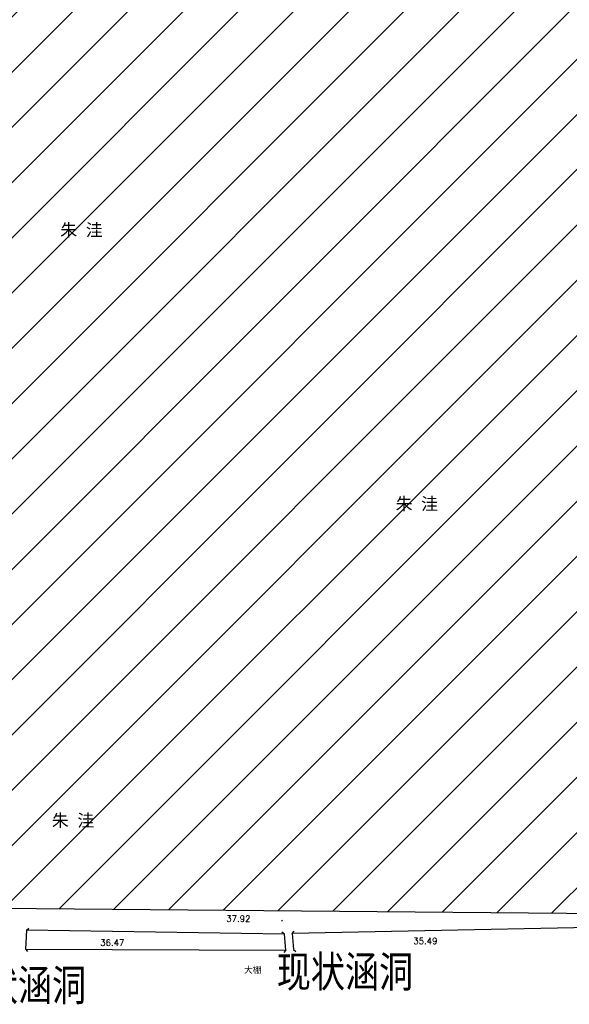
# Model space of a CAD drawing. Extents: x 456755 to 458049, y 3845626 to 3853218.
# Tile 60 of 80: x 457048 to 457224, y 3851728 to 3852043. Entities that reach past the tile are written whole.
import ezdxf
from ezdxf.enums import TextEntityAlignment as Align

# ---------------------------------------------------------------- set-up
doc = ezdxf.new("R2010")
doc.units = 0
doc.linetypes.add('X3', pattern=[5, 4, -1])
doc.layers.get('0').update_dxf_attribs({"linetype": 'CONTINUOUS'})
for name, color, linetype in [('DLSS', 4, 'CONTINUOUS'), ('GCD', 1, 'CONTINUOUS'), ('JMD', 6, 'CONTINUOUS'), ('SXSS', 5, 'CONTINUOUS')]:
    doc.layers.add(name, color=color, linetype=linetype)
doc.styles.get("Standard").update_dxf_attribs({"font": 'rs.shx', "bigfont": 'hztxt.shx'})
doc.styles.add('仿宋体', font='仿宋_GB2312.ttf', dxfattribs={"width": 0.8})
doc.linetypes.add('8352', pattern='A,1.5,[145,AAA.SHX,S=1,R=0,X=0,Y=1],1.5,-1,3,-1', length=8)

msp = doc.modelspace()

# ---------------------------------------------------------------- hatches: boundary and pattern name
at = {"layer": 'JMD', "linetype": 'Continuous'}
h = msp.add_hatch(dxfattribs=at)
h.set_pattern_fill('ANSI31', color=256, scale=100, style=0)
h.set_pattern_definition([(45, (7582.652, -7546.909), (-8.838834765, 8.838834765), [])])
h.paths.add_polyline_path([(457263.63, 3852224.66), (457268.76, 3852272.94), (457058.64, 3852287.61), (457035.8, 3852052.1), (457023.26, 3851896.19), (457016.64, 3851836.43), (457036.11, 3851833.95), (457028.88, 3851759.1), (457307.7, 3851756.63), (457313.82, 3851892.34), (457331.04, 3851892.28), (457343.51, 3851900.89), (457548.29, 3851899.91), (457549.35, 3851946.72), (457615.52, 3851947.73), (457633.17, 3852139.09), (457501.44, 3852152.17), (457503.81, 3852176.12)])
h.paths.add_polyline_path([(457270.23, 3851788.36), (457285.97, 3851788.36), (457285.97, 3851781.12), (457270.23, 3851781.12)], flags=24)
h.paths.add_polyline_path([(457057.06, 3851790.09), (457072.79, 3851790.09), (457072.79, 3851782.85), (457057.06, 3851782.85)], flags=24)
h.paths.add_polyline_path([(457167.11, 3851891.43), (457182.85, 3851891.43), (457182.85, 3851884.19), (457167.11, 3851884.19)], flags=24)
h.paths.add_polyline_path([(457579.7, 3851995.53), (457595.43, 3851995.53), (457595.43, 3851988.29), (457579.7, 3851988.29)], flags=24)
h.paths.add_polyline_path([(457496.51, 3851926.24), (457512.24, 3851926.24), (457512.24, 3851919), (457496.51, 3851919)], flags=24)
h.paths.add_polyline_path([(457300.67, 3851959.15), (457316.4, 3851959.15), (457316.4, 3851951.91), (457300.67, 3851951.91)], flags=24)
h.paths.add_polyline_path([(457059.76, 3851979.07), (457075.5, 3851979.07), (457075.5, 3851971.83), (457059.76, 3851971.83)], flags=24)
h.paths.add_polyline_path([(457167.22, 3852107.26), (457182.95, 3852107.26), (457182.95, 3852100.02), (457167.22, 3852100.02)], flags=24)
h.paths.add_polyline_path([(457429.78, 3852064.82), (457445.52, 3852064.82), (457445.52, 3852057.58), (457429.78, 3852057.58)], flags=24)
h.paths.add_polyline_path([(457551.37, 3852118.84), (457567.1, 3852118.84), (457567.1, 3852111.59), (457551.37, 3852111.59)], flags=24)
h.paths.add_polyline_path([(457323.66, 3852176.34), (457339.39, 3852176.34), (457339.39, 3852169.09), (457323.66, 3852169.09)], flags=24)
h.paths.add_polyline_path([(457123.16, 3852244.04), (457138.89, 3852244.04), (457138.89, 3852236.8), (457123.16, 3852236.8)], flags=24)

# ---------------------------------------------------------------- linework, layer by layer
at = {"linetype": 'Continuous'}
msp.add_lwpolyline([(457131.9, 3851754.87), (457131.7, 3851755.22)], dxfattribs=at)
at = {"layer": 'DLSS', "linetype": 'Continuous'}
for p, q in [((457049.93, 3851751.94), (457050.68, 3851752.62)), ((457132.54, 3851750.72), (457131.77, 3851751.36)), ((457134.99, 3851750.93), (457135.63, 3851751.7)), ((457049.64, 3851745.9), (457050.31, 3851745.15)), ((457132.99, 3851745.61), (457132.35, 3851744.85)), ((457135.44, 3851745.83), (457136.21, 3851745.19))]:
    msp.add_line(p, q, dxfattribs=at)
for points in [[(457049.93, 3851751.94), (457049.64, 3851745.9)], [(457134.99, 3851750.93), (457135.44, 3851745.83)], [(457132.99, 3851745.61), (457132.54, 3851750.72)]]:
    msp.add_lwpolyline(points, dxfattribs=at)
at = {"layer": 'JMD', "linetype": 'Continuous', "flags": 128}
msp.add_lwpolyline([(457036.11, 3851833.95), (457028.88, 3851759.1), (457028.88, 3851759.1), (457307.7, 3851756.63), (457313.82, 3851892.34), (457331.04, 3851892.28), (457343.51, 3851900.89), (457548.29, 3851899.91), (457549.35, 3851946.72), (457615.52, 3851947.73), (457633.17, 3852139.09), (457501.44, 3852152.17), (457503.81, 3852176.12), (457263.63, 3852224.66), (457268.76, 3852272.94), (457058.64, 3852287.61), (457035.8, 3852052.1), (457023.26, 3851896.19), (457016.64, 3851836.43)], close=True, dxfattribs=at)
at = {"layer": 'SXSS', "linetype": '8352'}
for points in [[(457132.54, 3851750.72), (457049.93, 3851751.94)], [(457272.99, 3851753.74), (457134.99, 3851750.93)], [(457049.64, 3851745.9), (457132.99, 3851745.61)]]:
    msp.add_lwpolyline(points, dxfattribs=at)

# ---------------------------------------------------------------- texts
at = {"linetype": 'Continuous', "attachment_point": 1}
for s, insert, char_height, width in [('{\\fSimSun|b0|i0|c134|p2;朱 洼}', (457060.76, 3851978.07), 4, 16.3945), ('{\\fSimSun|b0|i0|c134|p2;朱 洼}', (457168.11, 3851890.43), 4, 16.3945), ('{\\fSimSun|b0|i0|c134|p2;朱 洼}', (457058.06, 3851789.09), 4, 16.3945), ('{\\fSimSun|b0|i0|c134|p2;大棚}', (457119.61, 3851740.23), 2, 6.2774)]:
    msp.add_mtext(s, dxfattribs=dict(at, insert=insert, char_height=char_height, width=width))
at = {"layer": 'DLSS', "color": 1, "linetype": 'X3', "style": '仿宋体', "width": 0.8}
for p in [(457130.1, 3851733.7), (457025.39, 3851729.39)]:
    msp.add_text('现状涵洞', height=10, dxfattribs=at).set_placement(p)
at = {"layer": 'GCD', "linetype": 'Continuous'}
for s, p in [('37.92', (457117.8, 3851755.66, 37.92)), ('36.47', (457077.44, 3851747.97, 36.47)), ('35.49', (457177.67, 3851748.5, 35.49))]:
    msp.add_text(s, height=2, dxfattribs=at).set_placement(p, align=Align.MIDDLE)

doc.saveas('drawing.dxf')
